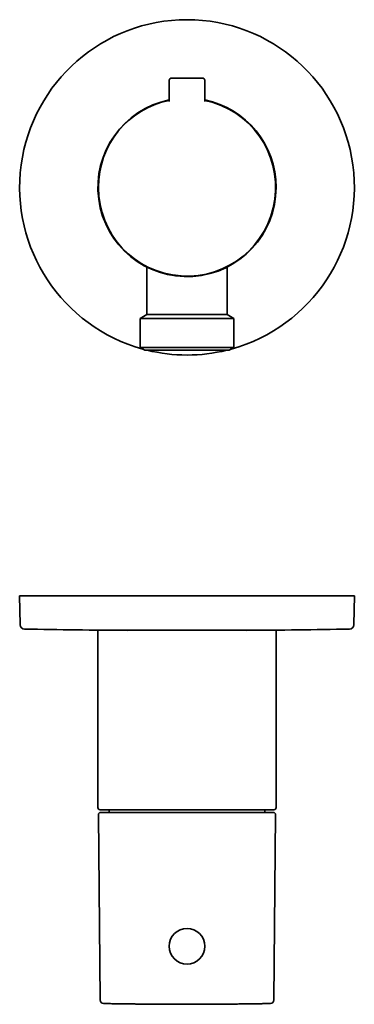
# Model space of a CAD drawing. Header units: millimetres. Extents: x 8 to 454, y 12 to 271.
# Tile 2 of 4: x 203 to 278, y 50 to 271. Entities that reach past the tile are written whole.
import ezdxf

# ---------------------------------------------------------------- set-up
doc = ezdxf.new("R2010")
doc.units = ezdxf.units.MM

msp = doc.modelspace()

# ---------------------------------------------------------------- linework, layer by layer
at = {"color": 7, "linetype": 'Continuous', "lineweight": 35}
for p, q in [((236.5, 257.5), (236.5, 252.71)), ((244.5, 252.71), (244.5, 257.5)), ((231.5, 215.64), (231.5, 205)), ((249.5, 205), (249.5, 215.64)), ((231.5, 205), (230.02, 204.15)), ((230.02, 204.15), (230.02, 197.58)), ((250.98, 204.15), (230.02, 204.15)), ((249.5, 205), (231.5, 205)), ((250.98, 204.15), (249.5, 205)), ((250.98, 197.58), (250.98, 204.15)), ((230.02, 197.58), (231.02, 197)), ((250.98, 197.58), (230.02, 197.58)), ((249.98, 197), (231.02, 197)), ((249.98, 197), (250.98, 197.58)), ((202.93, 142), (203.04, 135.51)), ((278.07, 142), (202.93, 142)), ((277.96, 135.51), (278.07, 142)), ((220.5, 134.24), (220.5, 94.54)), ((260.5, 134.24), (220.5, 134.24)), ((260.5, 94.54), (260.5, 134.24)), ((220.6, 92.93), (220.99, 51.41)), ((260, 94.04), (221, 94.04)), ((223, 94.04), (223, 93.44)), ((258, 93.44), (258, 94.04)), ((260.01, 51.41), (260.4, 92.93))]:
    msp.add_line(p, q, dxfattribs=at)
msp.add_circle((240.5, 63.44), 4, dxfattribs=at)
for centre, radius, start, end in [((240.5, 233.5), 37.57, 285.3495, 254.6505), ((237, 257.5), 0.5, 90, 180), ((244, 257.5), 0.5, 0, 90), ((240.5, 233.5), 20, 101.5374, 0), ((240.5, 233.5), 19.9, 179.9997, 78.4019), ((240.5, 233.5), 19.9, 101.5989, 179.9997), ((240.5, 233.5), 20, 0, 78.4635), ((240.5, 233.5), 37.57, 256.2835, 270), ((240.5, 233.5), 37.57, 270, 283.7165), ((204.04, 135.52), 1, 181, 268.955), ((276.96, 135.52), 1, 271.045, 359), ((240.5, 2134.19), 2000, 268.95497, 269.61894), ((240.5, 2134.19), 2000, 270.38106, 271.04503), ((221, 94.54), 0.5, 180, 270), ((221.1, 92.94), 0.5, 90, 180.5354), ((259.9, 92.94), 0.5, 359.4646, 90), ((260, 94.54), 0.5, 270, 0), ((221.79, 51.41), 0.8, 180.5354, 268.9164), ((259.21, 51.41), 0.8, 271.0836, 359.4646)]:
    msp.add_arc(centre, radius, start, end, dxfattribs=at)
for points, knots in [([(242.18, 258), (242.14, 258), (242.07, 258), (241.96, 258), (241.84, 258), (241.73, 258), (241.61, 258), (241.49, 258), (241.36, 258), (241.22, 258), (241.07, 258), (240.96, 258), (240.87, 258), (240.81, 258), (240.76, 258), (240.7, 258), (240.64, 258), (240.59, 258), (240.51, 258), (240.42, 258), (240.32, 258), (240.2, 258), (240.07, 258), (239.93, 258), (239.79, 258), (239.65, 258), (239.51, 258), (239.38, 258), (239.24, 258), (239.11, 258), (238.98, 258), (238.85, 258), (238.73, 258), (238.61, 258), (238.49, 258), (238.37, 258), (238.28, 258), (238.22, 258), (238.17, 258), (238.13, 258), (238.08, 258), (238.04, 258), (238, 258), (237.95, 258), (237.89, 258), (237.81, 258), (237.74, 258), (237.66, 258), (237.58, 258), (237.5, 258), (237.43, 258), (237.37, 258), (237.32, 258), (237.27, 258), (237.22, 258), (237.18, 258), (237.14, 258), (237.11, 258), (237.07, 258), (237.05, 258), (237.03, 258), (237.02, 258), (237.01, 258), (237.01, 258), (237.01, 258), (237, 258), (237, 258), (237, 258), (237, 258), (237, 258)], [0, 0, 0, 0, 0.017146, 0.034198, 0.051178, 0.068106, 0.085004, 0.101893, 0.121815, 0.141789, 0.16185, 0.182033, 0.190026, 0.197995, 0.205941, 0.213866, 0.221773, 0.229663, 0.237539, 0.251948, 0.266328, 0.280694, 0.300282, 0.319902, 0.339585, 0.359366, 0.379276, 0.399213, 0.419014, 0.438712, 0.45834, 0.477932, 0.497521, 0.51714, 0.536824, 0.556604, 0.576515, 0.584761, 0.592983, 0.601183, 0.609363, 0.617526, 0.625674, 0.633809, 0.648697, 0.663565, 0.678428, 0.698348, 0.718318, 0.738374, 0.758549, 0.775701, 0.792758, 0.809742, 0.826672, 0.843571, 0.86046, 0.88038, 0.900351, 0.920406, 0.940582, 0.948575, 0.956544, 0.96449, 0.972415, 0.980322, 0.988212, 0.996088, 1, 1, 1, 1]), ([(242.18, 258), (242.21, 258), (242.29, 258), (242.39, 258), (242.49, 258), (242.59, 258), (242.69, 258), (242.78, 258), (242.87, 258), (242.94, 258), (243, 258), (243.05, 258), (243.08, 258), (243.11, 258), (243.13, 258), (243.16, 258), (243.21, 258), (243.28, 258), (243.37, 258), (243.45, 258), (243.52, 258), (243.59, 258), (243.65, 258), (243.71, 258), (243.77, 258), (243.82, 258), (243.86, 258), (243.9, 258), (243.93, 258), (243.96, 258), (243.98, 258), (243.99, 258), (244, 258), (244, 258), (244, 258), (244, 258)], [0, 0, 0, 0, 0.0331335, 0.0660913, 0.0989135, 0.1316411, 0.1643149, 0.1969765, 0.2257416, 0.2545574, 0.2834517, 0.294831, 0.3062283, 0.3176454, 0.3290839, 0.3405455, 0.3520317, 0.3905355, 0.4287885, 0.4668536, 0.5047949, 0.5426771, 0.580565, 0.6185235, 0.6566172, 0.69491, 0.7334647, 0.7719686, 0.8102215, 0.8482867, 0.886228, 0.9241102, 0.959471, 0.9948897, 1, 1, 1, 1]), ([(231.2, 93.44), (231.12, 93.44), (230.97, 93.44), (230.73, 93.44), (230.5, 93.44), (230.27, 93.44), (230.04, 93.44), (229.82, 93.44), (229.62, 93.44), (229.42, 93.44), (229.27, 93.44), (229.18, 93.44), (229.13, 93.44), (229.07, 93.44), (229.02, 93.44), (228.91, 93.44), (228.74, 93.44), (228.52, 93.44), (228.29, 93.44), (228.07, 93.44), (227.85, 93.44), (227.62, 93.44), (227.4, 93.44), (227.17, 93.44), (227.02, 93.44), (226.94, 93.44), (226.92, 93.44), (226.9, 93.44), (226.87, 93.44), (226.85, 93.44), (226.83, 93.44), (226.75, 93.44), (226.6, 93.44), (226.4, 93.44), (226.19, 93.44), (226, 93.44), (225.8, 93.44), (225.61, 93.44), (225.42, 93.44), (225.24, 93.44), (225.05, 93.44), (224.91, 93.44), (224.82, 93.44), (224.78, 93.44), (224.73, 93.44), (224.68, 93.44), (224.62, 93.44), (224.53, 93.44), (224.42, 93.44), (224.3, 93.44), (224.17, 93.44), (224.03, 93.44), (223.93, 93.44), (223.85, 93.44), (223.79, 93.44), (223.73, 93.44), (223.68, 93.44), (223.62, 93.44), (223.56, 93.44), (223.48, 93.44), (223.37, 93.44), (223.25, 93.44), (223.15, 93.44), (223.09, 93.44), (223.05, 93.44), (223.02, 93.44), (222.98, 93.44), (222.95, 93.44), (222.92, 93.44), (222.88, 93.44), (222.82, 93.44), (222.72, 93.44), (222.6, 93.44), (222.48, 93.44), (222.39, 93.44), (222.31, 93.44), (222.26, 93.44), (222.2, 93.44), (222.15, 93.44), (222.09, 93.44), (222.03, 93.44), (221.96, 93.44), (221.89, 93.44), (221.82, 93.44), (221.75, 93.44), (221.7, 93.44), (221.65, 93.44), (221.63, 93.44), (221.61, 93.44), (221.6, 93.44), (221.59, 93.44), (221.57, 93.44), (221.55, 93.44), (221.5, 93.44), (221.45, 93.44), (221.4, 93.44), (221.36, 93.44), (221.32, 93.44), (221.28, 93.44), (221.26, 93.44), (221.23, 93.44), (221.21, 93.44), (221.18, 93.44), (221.16, 93.44), (221.14, 93.44), (221.13, 93.44), (221.12, 93.44), (221.11, 93.44), (221.11, 93.44), (221.11, 93.44), (221.11, 93.44), (221.1, 93.44), (221.1, 93.44), (221.1, 93.44)], [0, 0, 0, 0, 0.013008, 0.026006, 0.038998, 0.051987, 0.064974, 0.077962, 0.089395, 0.100832, 0.112276, 0.115298, 0.118321, 0.121345, 0.124374, 0.127795, 0.141228, 0.155095, 0.168955, 0.182809, 0.196663, 0.210518, 0.225764, 0.24102, 0.254456, 0.255965, 0.257475, 0.258984, 0.260493, 0.262003, 0.263513, 0.265023, 0.279252, 0.293467, 0.307671, 0.321867, 0.336059, 0.35025, 0.364444, 0.379021, 0.393608, 0.408209, 0.412066, 0.415924, 0.419784, 0.423649, 0.427841, 0.436074, 0.444306, 0.45621, 0.468115, 0.480021, 0.491931, 0.497281, 0.502631, 0.507983, 0.513521, 0.519161, 0.5248, 0.530439, 0.543593, 0.556747, 0.569903, 0.57378, 0.577658, 0.581536, 0.585415, 0.589295, 0.593175, 0.597056, 0.600939, 0.615945, 0.630945, 0.645943, 0.660943, 0.668802, 0.676663, 0.684527, 0.692393, 0.70043, 0.708659, 0.721, 0.733337, 0.745673, 0.758011, 0.76887, 0.779735, 0.782581, 0.785427, 0.788275, 0.791122, 0.79397, 0.796819, 0.809915, 0.823006, 0.836093, 0.849179, 0.862267, 0.872553, 0.882843, 0.893138, 0.903518, 0.91418, 0.927503, 0.940821, 0.954137, 0.967455, 0.973436, 0.979417, 0.9854, 0.991385, 0.997371, 1, 1, 1, 1]), ([(259.9, 93.44), (259.9, 93.44), (259.9, 93.44), (259.89, 93.44), (259.89, 93.44), (259.88, 93.44), (259.87, 93.44), (259.85, 93.44), (259.83, 93.44), (259.81, 93.44), (259.78, 93.44), (259.76, 93.44), (259.73, 93.44), (259.69, 93.44), (259.65, 93.44), (259.6, 93.44), (259.55, 93.44), (259.5, 93.44), (259.46, 93.44), (259.42, 93.44), (259.37, 93.44), (259.33, 93.44), (259.28, 93.44), (259.21, 93.44), (259.13, 93.44), (259.04, 93.44), (258.95, 93.44), (258.86, 93.44), (258.76, 93.44), (258.66, 93.44), (258.55, 93.44), (258.44, 93.44), (258.32, 93.44), (258.2, 93.44), (258.07, 93.44), (257.94, 93.44), (257.81, 93.44), (257.67, 93.44), (257.52, 93.44), (257.37, 93.44), (257.22, 93.44), (257.07, 93.44), (256.91, 93.44), (256.74, 93.44), (256.58, 93.44), (256.41, 93.44), (256.24, 93.44), (256.06, 93.44), (255.88, 93.44), (255.7, 93.44), (255.52, 93.44), (255.36, 93.44), (255.23, 93.44), (255.12, 93.44), (255.02, 93.44), (254.92, 93.44), (254.81, 93.44), (254.68, 93.44), (254.51, 93.44), (254.3, 93.44), (254.09, 93.44), (253.88, 93.44), (253.67, 93.44), (253.49, 93.44), (253.31, 93.44), (253.14, 93.44), (252.96, 93.44), (252.77, 93.44), (252.56, 93.44), (252.34, 93.44), (252.11, 93.44), (251.92, 93.44), (251.78, 93.44), (251.67, 93.44), (251.57, 93.44), (251.46, 93.44), (251.36, 93.44), (251.25, 93.44), (251.1, 93.44), (250.91, 93.44), (250.67, 93.44), (250.43, 93.44), (250.18, 93.44), (249.96, 93.44), (249.74, 93.44), (249.55, 93.44), (249.35, 93.44), (249.16, 93.44), (248.95, 93.44), (248.72, 93.44), (248.48, 93.44), (248.24, 93.44), (248, 93.44), (247.77, 93.44), (247.61, 93.44), (247.5, 93.44), (247.44, 93.44), (247.38, 93.44), (247.33, 93.44), (247.27, 93.44), (247.15, 93.44), (246.97, 93.44), (246.72, 93.44), (246.47, 93.44), (246.22, 93.44), (246, 93.44), (245.81, 93.44), (245.64, 93.44), (245.48, 93.44), (245.31, 93.44), (245.15, 93.44), (244.97, 93.44), (244.75, 93.44), (244.51, 93.44), (244.27, 93.44), (244.04, 93.44), (243.82, 93.44), (243.66, 93.44), (243.55, 93.44), (243.5, 93.44), (243.44, 93.44), (243.39, 93.44), (243.33, 93.44), (243.21, 93.44), (243.01, 93.44), (242.75, 93.44), (242.48, 93.44), (242.22, 93.44), (242.02, 93.44), (241.87, 93.44), (241.79, 93.44), (241.7, 93.44), (241.62, 93.44), (241.54, 93.44), (241.45, 93.44), (241.33, 93.44), (241.15, 93.44), (240.93, 93.44), (240.69, 93.44), (240.44, 93.44), (240.2, 93.44), (240, 93.44), (239.86, 93.44), (239.77, 93.44), (239.69, 93.44), (239.6, 93.44), (239.44, 93.44), (239.22, 93.44), (238.94, 93.44), (238.67, 93.44), (238.4, 93.44), (238.13, 93.44), (237.86, 93.44), (237.6, 93.44), (237.36, 93.44), (237.12, 93.44), (236.87, 93.44), (236.67, 93.44), (236.55, 93.44), (236.51, 93.44), (236.48, 93.44), (236.44, 93.44), (236.41, 93.44), (236.37, 93.44), (236.25, 93.44), (236.04, 93.44), (235.74, 93.44), (235.45, 93.44), (235.16, 93.44), (234.86, 93.44), (234.58, 93.44), (234.32, 93.44), (234.06, 93.44), (233.87, 93.44), (233.74, 93.44), (233.68, 93.44), (233.61, 93.44), (233.55, 93.44), (233.43, 93.44), (233.24, 93.44), (232.99, 93.44), (232.73, 93.44), (232.47, 93.44), (232.21, 93.44), (231.96, 93.44), (231.7, 93.44), (231.45, 93.44), (231.29, 93.44), (231.2, 93.44)], [0, 0, 0, 0, 0.001737, 0.004835, 0.012062, 0.019285, 0.026506, 0.033726, 0.040947, 0.046622, 0.0523, 0.05798, 0.063692, 0.0695, 0.076757, 0.08401, 0.091263, 0.098517, 0.103077, 0.107639, 0.112203, 0.116768, 0.121336, 0.128844, 0.136346, 0.143846, 0.151345, 0.158845, 0.166213, 0.173586, 0.180964, 0.188394, 0.195971, 0.203546, 0.21112, 0.218694, 0.226272, 0.233853, 0.241441, 0.249007, 0.256568, 0.264126, 0.271684, 0.279242, 0.286667, 0.294098, 0.301534, 0.308909, 0.316278, 0.323644, 0.331008, 0.338374, 0.342233, 0.346093, 0.349954, 0.353817, 0.357681, 0.361547, 0.368939, 0.376328, 0.383713, 0.391098, 0.398484, 0.404288, 0.410095, 0.415906, 0.421691, 0.427369, 0.434464, 0.441556, 0.448647, 0.455738, 0.458923, 0.462108, 0.465294, 0.468481, 0.471669, 0.474858, 0.478048, 0.485066, 0.49208, 0.499092, 0.506104, 0.513116, 0.518627, 0.524141, 0.529657, 0.535133, 0.540454, 0.547103, 0.55375, 0.560396, 0.567043, 0.572894, 0.578747, 0.58028, 0.581814, 0.583348, 0.584882, 0.586417, 0.587952, 0.594451, 0.600949, 0.607444, 0.61394, 0.620436, 0.62469, 0.628946, 0.633203, 0.637462, 0.641633, 0.645697, 0.651793, 0.657887, 0.663981, 0.670075, 0.67544, 0.680806, 0.682212, 0.683618, 0.685024, 0.686431, 0.687838, 0.689245, 0.695859, 0.702471, 0.709081, 0.715693, 0.722305, 0.724384, 0.726463, 0.728543, 0.730623, 0.732703, 0.734784, 0.736836, 0.742255, 0.747673, 0.753829, 0.759985, 0.766142, 0.772301, 0.77447, 0.776639, 0.778809, 0.780977, 0.782972, 0.790804, 0.797541, 0.804273, 0.811002, 0.817729, 0.824456, 0.831184, 0.837106, 0.843031, 0.848959, 0.856791, 0.857671, 0.858551, 0.859431, 0.860311, 0.861191, 0.862072, 0.862952, 0.870565, 0.878171, 0.885772, 0.893371, 0.900969, 0.908568, 0.915258, 0.921951, 0.928649, 0.930419, 0.932188, 0.933959, 0.935727, 0.93729, 0.943428, 0.950501, 0.95757, 0.964637, 0.971704, 0.978773, 0.985844, 0.992919, 1, 1, 1, 1]), ([(221.78, 50.61), (221.85, 50.61), (222.27, 50.6), (223.06, 50.59), (224.15, 50.57), (225.23, 50.55), (226.32, 50.54), (227.41, 50.52), (228.49, 50.51), (229.58, 50.5), (230.66, 50.49), (231.75, 50.47), (232.84, 50.47), (233.92, 50.46), (235.01, 50.45), (236.1, 50.45), (237.18, 50.44), (238.27, 50.44), (239.36, 50.44), (240.44, 50.44), (241.53, 50.44), (242.62, 50.44), (243.7, 50.44), (244.79, 50.45), (245.88, 50.45), (246.96, 50.46), (248.05, 50.47), (249.14, 50.47), (250.22, 50.48), (251.31, 50.5), (252.39, 50.51), (253.48, 50.52), (254.57, 50.54), (255.65, 50.55), (256.74, 50.57), (257.83, 50.59), (258.65, 50.6), (259.12, 50.61), (259.22, 50.61)], [0, 0, 0, 0, 0.005121, 0.034144, 0.063167, 0.09219, 0.121212, 0.150235, 0.179258, 0.208281, 0.237304, 0.266327, 0.29535, 0.324373, 0.353396, 0.382419, 0.411442, 0.440465, 0.469489, 0.498512, 0.527535, 0.556558, 0.585582, 0.614605, 0.643628, 0.672651, 0.701675, 0.730698, 0.759722, 0.788745, 0.817769, 0.846792, 0.875816, 0.904839, 0.933863, 0.962886, 0.99191, 1, 1, 1, 1])]:
    msp.add_open_spline(points, degree=3, knots=knots, dxfattribs=at)

doc.saveas('drawing.dxf')
